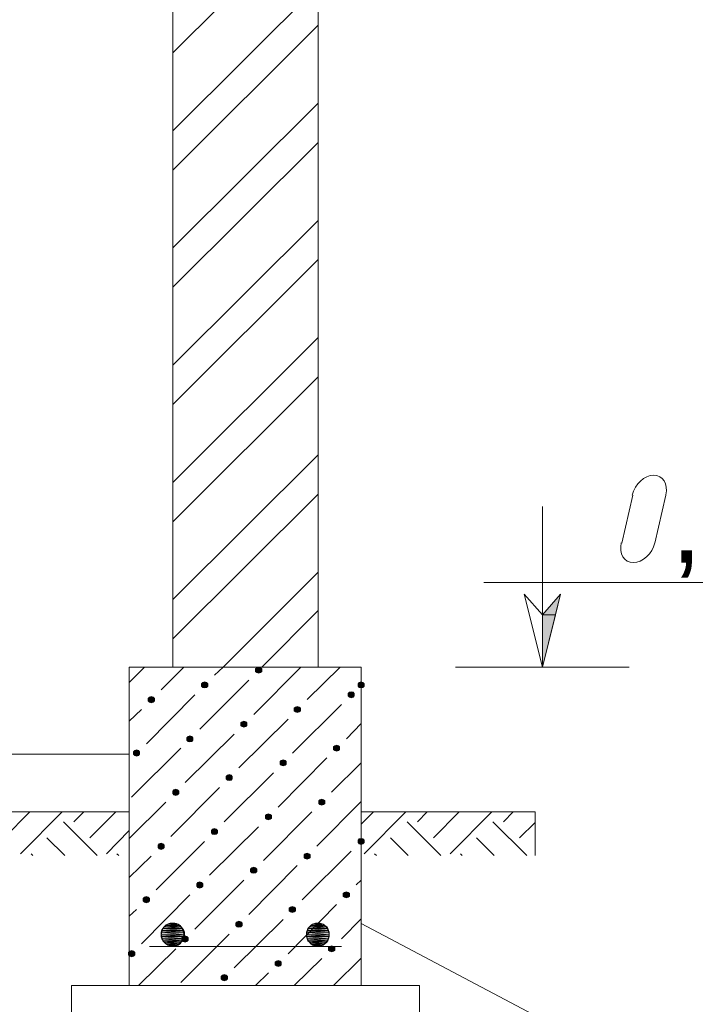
# Model space of a CAD drawing. Header units: millimetres. Extents: x 1527433 to 14789979, y -245576 to 11310.
# Tile 82 of 135: x 1973081 to 1975412, y -43271 to -39875. Entities that reach past the tile are written whole.
import ezdxf

# ---------------------------------------------------------------- set-up
doc = ezdxf.new("R2010")
doc.units = ezdxf.units.MM
doc.styles.get("Standard").update_dxf_attribs({"font": 'isocpeur.ttf', "height": 250})

msp = doc.modelspace()

# ---------------------------------------------------------------- hatches: boundary and pattern name
h = msp.add_hatch(color=7)
h.paths.add_polyline_path([(1974946.567, -41855.845), (1974929.633, -41927.812), (1974885.183, -41927.812)])
h.paths.add_polyline_path([(1974929.633, -41927.812), (1974885.183, -41927.812), (1974885.183, -42107.729)])
h = msp.add_hatch(color=7)
h.dxf.hatch_style = 2
h.paths.add_polyline_path([(1973905.167, -42107.729), (1973898.817, -42109.845), (1973894.583, -42114.079), (1973894.583, -42122.545), (1973898.817, -42126.779), (1973905.167, -42128.895), (1973911.517, -42126.779), (1973915.75, -42122.545), (1973915.75, -42114.079), (1973911.517, -42109.845)])
h = msp.add_hatch(color=7)
h.dxf.hatch_style = 2
h.paths.add_polyline_path([(1973718.9, -42158.529), (1973712.55, -42160.645), (1973708.317, -42164.879), (1973708.317, -42173.345), (1973712.55, -42177.579), (1973718.9, -42179.695), (1973725.25, -42177.579), (1973729.483, -42173.345), (1973729.483, -42164.879), (1973725.25, -42160.645)])
h = msp.add_hatch(color=7)
h.dxf.hatch_style = 2
h.paths.add_polyline_path([(1974258.65, -42158.529), (1974252.3, -42160.645), (1974248.067, -42164.879), (1974248.067, -42173.345), (1974252.3, -42177.579), (1974258.65, -42179.695), (1974265, -42177.579), (1974269.233, -42173.345), (1974269.233, -42164.879), (1974265, -42160.645)])
h = msp.add_hatch(color=7)
h.dxf.hatch_style = 2
h.paths.add_polyline_path([(1973534.75, -42209.329), (1973528.4, -42211.445), (1973524.167, -42215.679), (1973524.167, -42224.145), (1973528.4, -42228.379), (1973534.75, -42230.495), (1973541.1, -42228.379), (1973545.333, -42224.145), (1973545.333, -42215.679), (1973541.1, -42211.445)])
h = msp.add_hatch(color=7)
h.dxf.hatch_style = 2
h.paths.add_polyline_path([(1974224.783, -42192.395), (1974218.433, -42194.512), (1974214.2, -42198.745), (1974214.2, -42207.212), (1974218.433, -42211.445), (1974224.783, -42213.562), (1974231.133, -42211.445), (1974235.367, -42207.212), (1974235.367, -42198.745), (1974231.133, -42194.512)])
h = msp.add_hatch(color=7)
h.dxf.hatch_style = 2
h.paths.add_polyline_path([(1974038.517, -42243.195), (1974032.167, -42245.312), (1974027.933, -42249.545), (1974027.933, -42258.012), (1974032.167, -42262.245), (1974038.517, -42264.362), (1974044.867, -42262.245), (1974049.1, -42258.012), (1974049.1, -42249.545), (1974044.867, -42245.312)])
h = msp.add_hatch(color=7)
h.dxf.hatch_style = 2
h.paths.add_polyline_path([(1973854.367, -42293.995), (1973848.017, -42296.112), (1973843.783, -42300.345), (1973843.783, -42308.812), (1973848.017, -42313.045), (1973854.367, -42315.162), (1973860.717, -42313.045), (1973864.95, -42308.812), (1973864.95, -42300.345), (1973860.717, -42296.112)])
h = msp.add_hatch(color=7)
h.dxf.hatch_style = 2
h.paths.add_polyline_path([(1973668.1, -42344.795), (1973661.75, -42346.912), (1973657.517, -42351.145), (1973657.517, -42359.612), (1973661.75, -42363.845), (1973668.1, -42365.962), (1973674.45, -42363.845), (1973678.683, -42359.612), (1973678.683, -42351.145), (1973674.45, -42346.912)])
h = msp.add_hatch(color=7)
h.dxf.hatch_style = 2
h.paths.add_polyline_path([(1974173.983, -42376.545), (1974167.633, -42378.662), (1974163.4, -42382.895), (1974163.4, -42391.362), (1974167.633, -42395.595), (1974173.983, -42397.712), (1974180.333, -42395.595), (1974184.567, -42391.362), (1974184.567, -42382.895), (1974180.333, -42378.662)])
h = msp.add_hatch(color=7)
h.dxf.hatch_style = 2
h.paths.add_polyline_path([(1973483.95, -42393.479), (1973477.6, -42395.595), (1973473.367, -42399.829), (1973473.367, -42408.295), (1973477.6, -42412.529), (1973483.95, -42414.645), (1973490.3, -42412.529), (1973494.533, -42408.295), (1973494.533, -42399.829), (1973490.3, -42395.595)])
h = msp.add_hatch(color=7)
h.dxf.hatch_style = 2
h.paths.add_polyline_path([(1973989.833, -42427.345), (1973983.483, -42429.462), (1973979.25, -42433.695), (1973979.25, -42442.162), (1973983.483, -42446.395), (1973989.833, -42448.512), (1973996.183, -42446.395), (1974000.417, -42442.162), (1974000.417, -42433.695), (1973996.183, -42429.462)])
h = msp.add_hatch(color=7)
h.dxf.hatch_style = 2
h.paths.add_polyline_path([(1973803.567, -42478.145), (1973797.217, -42480.262), (1973792.983, -42484.495), (1973792.983, -42492.962), (1973797.217, -42497.195), (1973803.567, -42499.312), (1973809.917, -42497.195), (1973814.15, -42492.962), (1973814.15, -42484.495), (1973809.917, -42480.262)])
h = msp.add_hatch(color=7)
h.dxf.hatch_style = 2
h.paths.add_polyline_path([(1973619.417, -42528.945), (1973613.067, -42531.062), (1973608.833, -42535.295), (1973608.833, -42543.762), (1973613.067, -42547.995), (1973619.417, -42550.112), (1973625.767, -42547.995), (1973630, -42543.762), (1973630, -42535.295), (1973625.767, -42531.062)])
h = msp.add_hatch(color=7)
h.dxf.hatch_style = 2
h.paths.add_polyline_path([(1974123.183, -42562.812), (1974116.833, -42564.929), (1974112.6, -42569.162), (1974112.6, -42577.629), (1974116.833, -42581.862), (1974123.183, -42583.979), (1974129.533, -42581.862), (1974133.767, -42577.629), (1974133.767, -42569.162), (1974129.533, -42564.929)])
h = msp.add_hatch(color=7)
h.dxf.hatch_style = 2
h.paths.add_polyline_path([(1973939.033, -42613.612), (1973932.683, -42615.729), (1973928.45, -42619.962), (1973928.45, -42628.429), (1973932.683, -42632.662), (1973939.033, -42634.779), (1973945.383, -42632.662), (1973949.617, -42628.429), (1973949.617, -42619.962), (1973945.383, -42615.729)])
h = msp.add_hatch(color=7)
h.dxf.hatch_style = 2
h.paths.add_polyline_path([(1973752.767, -42664.412), (1973746.417, -42666.529), (1973742.183, -42670.762), (1973742.183, -42679.229), (1973746.417, -42683.462), (1973752.767, -42685.579), (1973759.117, -42683.462), (1973763.35, -42679.229), (1973763.35, -42670.762), (1973759.117, -42666.529)])
h = msp.add_hatch(color=7)
h.dxf.hatch_style = 2
h.paths.add_polyline_path([(1973568.617, -42715.212), (1973562.267, -42717.329), (1973558.033, -42721.562), (1973558.033, -42730.029), (1973562.267, -42734.262), (1973568.617, -42736.379), (1973574.967, -42734.262), (1973579.2, -42730.029), (1973579.2, -42721.562), (1973574.967, -42717.329)])
h = msp.add_hatch(color=7)
h.dxf.hatch_style = 2
h.paths.add_polyline_path([(1974258.65, -42698.279), (1974252.3, -42700.395), (1974248.067, -42704.629), (1974248.067, -42713.095), (1974252.3, -42717.329), (1974258.65, -42719.445), (1974265, -42717.329), (1974269.233, -42713.095), (1974269.233, -42704.629), (1974265, -42700.395)])
h = msp.add_hatch(color=7)
h.dxf.hatch_style = 2
h.paths.add_polyline_path([(1974072.383, -42749.079), (1974066.033, -42751.195), (1974061.8, -42755.429), (1974061.8, -42763.895), (1974066.033, -42768.129), (1974072.383, -42770.245), (1974078.733, -42768.129), (1974082.967, -42763.895), (1974082.967, -42755.429), (1974078.733, -42751.195)])
h = msp.add_hatch(color=7)
h.dxf.hatch_style = 2
h.paths.add_polyline_path([(1973888.233, -42797.762), (1973881.883, -42799.879), (1973877.65, -42804.112), (1973877.65, -42812.579), (1973881.883, -42816.812), (1973888.233, -42818.929), (1973894.583, -42816.812), (1973898.817, -42812.579), (1973898.817, -42804.112), (1973894.583, -42799.879)])
h = msp.add_hatch(color=7)
h.dxf.hatch_style = 2
h.paths.add_polyline_path([(1973701.967, -42848.562), (1973695.617, -42850.679), (1973691.383, -42854.912), (1973691.383, -42863.379), (1973695.617, -42867.612), (1973701.967, -42869.729), (1973708.317, -42867.612), (1973712.55, -42863.379), (1973712.55, -42854.912), (1973708.317, -42850.679)])
h = msp.add_hatch(color=7)
h.dxf.hatch_style = 2
h.paths.add_polyline_path([(1974207.85, -42882.429), (1974201.5, -42884.545), (1974197.267, -42888.779), (1974197.267, -42897.245), (1974201.5, -42901.479), (1974207.85, -42903.595), (1974214.2, -42901.479), (1974218.433, -42897.245), (1974218.433, -42888.779), (1974214.2, -42884.545)])
h = msp.add_hatch(color=7)
h.dxf.hatch_style = 2
h.paths.add_polyline_path([(1973517.817, -42899.362), (1973511.467, -42901.479), (1973507.233, -42905.712), (1973507.233, -42914.179), (1973511.467, -42918.412), (1973517.817, -42920.529), (1973524.167, -42918.412), (1973528.4, -42914.179), (1973528.4, -42905.712), (1973524.167, -42901.479)])
h = msp.add_hatch(color=7)
h.dxf.hatch_style = 2
h.paths.add_polyline_path([(1974021.583, -42933.229), (1974015.233, -42935.345), (1974011, -42939.579), (1974011, -42948.045), (1974015.233, -42952.279), (1974021.583, -42954.395), (1974027.933, -42952.279), (1974032.167, -42948.045), (1974032.167, -42939.579), (1974027.933, -42935.345)])
h = msp.add_hatch(color=7)
h.paths.add_polyline_path([(1973621.533, -42992.495), (1973598.25, -42992.495), (1973627.883, -42994.612)])
h.paths.add_polyline_path([(1973598.25, -42992.495), (1973627.883, -42994.612), (1973591.9, -42994.612)])
h = msp.add_hatch(color=7)
h.paths.add_polyline_path([(1973613.067, -42990.379), (1973606.717, -42990.379), (1973621.533, -42992.495)])
h.paths.add_polyline_path([(1973606.717, -42990.379), (1973621.533, -42992.495), (1973598.25, -42992.495)])
h = msp.add_hatch(color=7)
h.dxf.hatch_style = 2
h.paths.add_polyline_path([(1973837.433, -42984.029), (1973831.083, -42986.145), (1973826.85, -42990.379), (1973826.85, -42998.845), (1973831.083, -43003.079), (1973837.433, -43005.195), (1973843.783, -43003.079), (1973848.017, -42998.845), (1973848.017, -42990.379), (1973843.783, -42986.145)])
h = msp.add_hatch(color=7)
h.paths.add_polyline_path([(1974121.067, -42992.495), (1974097.783, -42992.495), (1974127.417, -42994.612)])
h.paths.add_polyline_path([(1974097.783, -42992.495), (1974127.417, -42994.612), (1974091.433, -42994.612)])
h = msp.add_hatch(color=7)
h.paths.add_polyline_path([(1974112.6, -42990.379), (1974106.25, -42990.379), (1974121.067, -42992.495)])
h.paths.add_polyline_path([(1974106.25, -42990.379), (1974121.067, -42992.495), (1974097.783, -42992.495)])
h = msp.add_hatch(color=7)
h.paths.add_polyline_path([(1973649.05, -43022.129), (1973570.733, -43022.129), (1973649.05, -43030.595)])
h.paths.add_polyline_path([(1973570.733, -43022.129), (1973649.05, -43030.595), (1973568.617, -43030.595)])
h = msp.add_hatch(color=7)
h.paths.add_polyline_path([(1973646.933, -43015.779), (1973572.85, -43015.779), (1973649.05, -43022.129)])
h.paths.add_polyline_path([(1973572.85, -43015.779), (1973649.05, -43022.129), (1973570.733, -43022.129)])
h = msp.add_hatch(color=7)
h.paths.add_polyline_path([(1973642.7, -43009.429), (1973574.967, -43009.429), (1973646.933, -43015.779)])
h.paths.add_polyline_path([(1973574.967, -43009.429), (1973646.933, -43015.779), (1973572.85, -43015.779)])
h = msp.add_hatch(color=7)
h.paths.add_polyline_path([(1973638.467, -43003.079), (1973579.2, -43003.079), (1973642.7, -43009.429)])
h.paths.add_polyline_path([(1973579.2, -43003.079), (1973642.7, -43009.429), (1973574.967, -43009.429)])
h = msp.add_hatch(color=7)
h.paths.add_polyline_path([(1973634.233, -42998.845), (1973585.55, -42998.845), (1973638.467, -43003.079)])
h.paths.add_polyline_path([(1973585.55, -42998.845), (1973638.467, -43003.079), (1973579.2, -43003.079)])
h = msp.add_hatch(color=7)
h.paths.add_polyline_path([(1973627.883, -42994.612), (1973591.9, -42994.612), (1973634.233, -42998.845)])
h.paths.add_polyline_path([(1973591.9, -42994.612), (1973634.233, -42998.845), (1973585.55, -42998.845)])
h = msp.add_hatch(color=7)
h.paths.add_polyline_path([(1974146.467, -43015.779), (1974072.383, -43015.779), (1974148.583, -43022.129)])
h.paths.add_polyline_path([(1974072.383, -43015.779), (1974148.583, -43022.129), (1974070.267, -43022.129)])
h = msp.add_hatch(color=7)
h.paths.add_polyline_path([(1974148.583, -43022.129), (1974070.267, -43022.129), (1974148.583, -43030.595)])
h.paths.add_polyline_path([(1974070.267, -43022.129), (1974148.583, -43030.595), (1974070.267, -43030.595)])
h = msp.add_hatch(color=7)
h.paths.add_polyline_path([(1974144.35, -43009.429), (1974074.5, -43009.429), (1974146.467, -43015.779)])
h.paths.add_polyline_path([(1974074.5, -43009.429), (1974146.467, -43015.779), (1974072.383, -43015.779)])
h = msp.add_hatch(color=7)
h.paths.add_polyline_path([(1974140.117, -43003.079), (1974080.85, -43003.079), (1974144.35, -43009.429)])
h.paths.add_polyline_path([(1974080.85, -43003.079), (1974144.35, -43009.429), (1974074.5, -43009.429)])
h = msp.add_hatch(color=7)
h.paths.add_polyline_path([(1974133.767, -42998.845), (1974085.083, -42998.845), (1974140.117, -43003.079)])
h.paths.add_polyline_path([(1974085.083, -42998.845), (1974140.117, -43003.079), (1974080.85, -43003.079)])
h = msp.add_hatch(color=7)
h.paths.add_polyline_path([(1974127.417, -42994.612), (1974091.433, -42994.612), (1974133.767, -42998.845)])
h.paths.add_polyline_path([(1974091.433, -42994.612), (1974133.767, -42998.845), (1974085.083, -42998.845)])
h = msp.add_hatch(color=7)
h.paths.add_polyline_path([(1973649.05, -43030.595), (1973568.617, -43030.595), (1973649.05, -43036.945)])
h.paths.add_polyline_path([(1973568.617, -43030.595), (1973649.05, -43036.945), (1973570.733, -43036.945)])
h = msp.add_hatch(color=7)
h.paths.add_polyline_path([(1973649.05, -43036.945), (1973570.733, -43036.945), (1973646.933, -43045.412)])
h.paths.add_polyline_path([(1973570.733, -43036.945), (1973646.933, -43045.412), (1973572.85, -43045.412)])
h = msp.add_hatch(color=7)
h.paths.add_polyline_path([(1973646.933, -43045.412), (1973572.85, -43045.412), (1973642.7, -43051.762)])
h.paths.add_polyline_path([(1973572.85, -43045.412), (1973642.7, -43051.762), (1973574.967, -43051.762)])
h = msp.add_hatch(color=7)
h.paths.add_polyline_path([(1973642.7, -43051.762), (1973574.967, -43051.762), (1973638.467, -43055.995)])
h.paths.add_polyline_path([(1973574.967, -43051.762), (1973638.467, -43055.995), (1973579.2, -43055.995)])
h = msp.add_hatch(color=7)
h.paths.add_polyline_path([(1973638.467, -43055.995), (1973579.2, -43055.995), (1973634.233, -43062.345)])
h.paths.add_polyline_path([(1973579.2, -43055.995), (1973634.233, -43062.345), (1973585.55, -43062.345)])
h = msp.add_hatch(color=7)
h.dxf.hatch_style = 2
h.paths.add_polyline_path([(1973651.167, -43034.829), (1973644.817, -43036.945), (1973640.583, -43041.179), (1973640.583, -43049.645), (1973644.817, -43053.879), (1973651.167, -43055.995), (1973657.517, -43053.879), (1973661.75, -43049.645), (1973661.75, -43041.179), (1973657.517, -43036.945)])
h = msp.add_hatch(color=7)
h.paths.add_polyline_path([(1974148.583, -43030.595), (1974070.267, -43030.595), (1974148.583, -43036.945)])
h.paths.add_polyline_path([(1974070.267, -43030.595), (1974148.583, -43036.945), (1974070.267, -43036.945)])
h = msp.add_hatch(color=7)
h.paths.add_polyline_path([(1974148.583, -43036.945), (1974070.267, -43036.945), (1974146.467, -43045.412)])
h.paths.add_polyline_path([(1974070.267, -43036.945), (1974146.467, -43045.412), (1974072.383, -43045.412)])
h = msp.add_hatch(color=7)
h.paths.add_polyline_path([(1974146.467, -43045.412), (1974072.383, -43045.412), (1974144.35, -43051.762)])
h.paths.add_polyline_path([(1974072.383, -43045.412), (1974144.35, -43051.762), (1974074.5, -43051.762)])
h = msp.add_hatch(color=7)
h.paths.add_polyline_path([(1974144.35, -43051.762), (1974074.5, -43051.762), (1974140.117, -43055.995)])
h.paths.add_polyline_path([(1974074.5, -43051.762), (1974140.117, -43055.995), (1974080.85, -43055.995)])
h = msp.add_hatch(color=7)
h.paths.add_polyline_path([(1974140.117, -43055.995), (1974080.85, -43055.995), (1974133.767, -43062.345)])
h.paths.add_polyline_path([(1974080.85, -43055.995), (1974133.767, -43062.345), (1974085.083, -43062.345)])
h = msp.add_hatch(color=7)
h.dxf.hatch_style = 2
h.paths.add_polyline_path([(1973467.017, -43085.629), (1973460.667, -43087.745), (1973456.433, -43091.979), (1973456.433, -43100.445), (1973460.667, -43104.679), (1973467.017, -43106.795), (1973473.367, -43104.679), (1973477.6, -43100.445), (1973477.6, -43091.979), (1973473.367, -43087.745)])
h = msp.add_hatch(color=7)
h.paths.add_polyline_path([(1973634.233, -43062.345), (1973585.55, -43062.345), (1973627.883, -43066.579)])
h.paths.add_polyline_path([(1973585.55, -43062.345), (1973627.883, -43066.579), (1973591.9, -43066.579)])
h = msp.add_hatch(color=7)
h.paths.add_polyline_path([(1973627.883, -43066.579), (1973591.9, -43066.579), (1973621.533, -43068.695)])
h.paths.add_polyline_path([(1973591.9, -43066.579), (1973621.533, -43068.695), (1973598.25, -43068.695)])
h = msp.add_hatch(color=7)
h.paths.add_polyline_path([(1973621.533, -43068.695), (1973598.25, -43068.695), (1973613.067, -43070.812)])
h.paths.add_polyline_path([(1973598.25, -43068.695), (1973613.067, -43070.812), (1973606.717, -43070.812)])
h = msp.add_hatch(color=7)
h.paths.add_polyline_path([(1974133.767, -43062.345), (1974085.083, -43062.345), (1974127.417, -43066.579)])
h.paths.add_polyline_path([(1974085.083, -43062.345), (1974127.417, -43066.579), (1974091.433, -43066.579)])
h = msp.add_hatch(color=7)
h.paths.add_polyline_path([(1974127.417, -43066.579), (1974091.433, -43066.579), (1974121.067, -43068.695)])
h.paths.add_polyline_path([(1974091.433, -43066.579), (1974121.067, -43068.695), (1974097.783, -43068.695)])
h = msp.add_hatch(color=7)
h.paths.add_polyline_path([(1974121.067, -43068.695), (1974097.783, -43068.695), (1974112.6, -43070.812)])
h.paths.add_polyline_path([(1974097.783, -43068.695), (1974112.6, -43070.812), (1974106.25, -43070.812)])
h = msp.add_hatch(color=7)
h.dxf.hatch_style = 2
h.paths.add_polyline_path([(1974157.05, -43068.695), (1974150.7, -43070.812), (1974146.467, -43075.045), (1974146.467, -43083.512), (1974150.7, -43087.745), (1974157.05, -43089.862), (1974163.4, -43087.745), (1974167.633, -43083.512), (1974167.633, -43075.045), (1974163.4, -43070.812)])
h = msp.add_hatch(color=7)
h.dxf.hatch_style = 2
h.paths.add_polyline_path([(1973972.9, -43119.495), (1973966.55, -43121.612), (1973962.317, -43125.845), (1973962.317, -43134.312), (1973966.55, -43138.545), (1973972.9, -43140.662), (1973979.25, -43138.545), (1973983.483, -43134.312), (1973983.483, -43125.845), (1973979.25, -43121.612)])
h = msp.add_hatch(color=7)
h.dxf.hatch_style = 2
h.paths.add_polyline_path([(1973786.633, -43168.179), (1973780.283, -43170.295), (1973776.05, -43174.529), (1973776.05, -43182.995), (1973780.283, -43187.229), (1973786.633, -43189.345), (1973792.983, -43187.229), (1973797.217, -43182.995), (1973797.217, -43174.529), (1973792.983, -43170.295)])

# ---------------------------------------------------------------- linework, layer by layer
at = {"color": 7, "lineweight": 0}
for points in [[(1973608.833, -42107.729), (1973608.833, -38706.245), (1974110.483, -38706.245)], [(1974110.483, -42107.729), (1974110.483, -38706.245)], [(1973608.833, -39988.945), (1974110.483, -39489.412)], [(1973608.833, -40257.762), (1974110.483, -39758.229)], [(1973608.833, -40393.229), (1974110.483, -39893.695)], [(1973608.833, -40662.045), (1974110.483, -40162.512)], [(1973608.833, -40797.512), (1974110.483, -40297.979)], [(1973608.833, -41066.329), (1974110.483, -40566.795)], [(1973608.833, -41201.795), (1974110.483, -40702.262)], [(1973608.833, -41470.612), (1974110.483, -40971.079)], [(1973608.833, -41606.079), (1974110.483, -41106.545)], [(1973608.833, -41874.895), (1974110.483, -41375.362)], [(1975310.247, -41513.88), (1975312.267, -41500.138), (1975311.874, -41487.343), (1975309.235, -41475.77), (1975304.52, -41465.691), (1975297.898, -41457.382), (1975289.538, -41451.115), (1975279.608, -41447.164), (1975268.276, -41445.804), (1975256.301, -41447.214), (1975244.524, -41451.211), (1975233.24, -41457.52), (1975222.747, -41465.866), (1975213.341, -41475.975), (1975205.317, -41487.571), (1975198.972, -41500.38), (1975194.603, -41514.127)], [(1973608.833, -42010.362), (1974110.483, -41510.829)], [(1975196.333, -41515.062), (1975158.233, -41680.162)], [(1975272.533, -41680.162), (1975310.633, -41515.062)], [(1974885.183, -41553.162), (1974885.183, -42107.729)], [(1975156.503, -41679.227), (1975154.483, -41692.97), (1975154.877, -41705.764), (1975157.515, -41717.338), (1975162.23, -41727.416), (1975168.852, -41735.725), (1975177.212, -41741.992), (1975187.142, -41745.943), (1975198.474, -41747.304), (1975210.449, -41745.893), (1975222.226, -41741.896), (1975233.51, -41735.587), (1975244.003, -41727.241), (1975253.41, -41717.132), (1975261.433, -41705.536), (1975267.778, -41692.727), (1975272.147, -41678.98)], [(1973782.4, -42107.729), (1974110.483, -41779.645)], [(1976108.617, -41815.629), (1974681.983, -41815.629)], [(1973915.75, -42107.729), (1974110.483, -41912.995)], [(1973458.55, -42160.645), (1973511.467, -42107.729)], [(1973458.55, -42107.729), (1973458.55, -43206.279)], [(1973458.55, -42107.729), (1974258.65, -42107.729)], [(1973568.617, -42186.045), (1973646.933, -42107.729)], [(1973752.767, -42135.245), (1973782.4, -42107.729)], [(1973888.233, -42270.712), (1974051.217, -42107.729)], [(1974072.383, -42219.912), (1974186.683, -42107.729)], [(1974258.65, -42107.729), (1974258.65, -43206.279)], [(1975183.633, -42107.729), (1974584.617, -42107.729)], [(1973701.967, -42321.512), (1973871.3, -42152.179)], [(1973517.817, -42372.312), (1973685.033, -42202.979)], [(1974021.583, -42404.062), (1974190.917, -42236.845)], [(1973458.55, -42293.995), (1973500.883, -42253.779)], [(1973837.433, -42454.862), (1974006.767, -42287.645)], [(1974207.85, -42355.379), (1974258.65, -42302.462)], [(1973651.167, -42505.662), (1973820.5, -42338.445)], [(1969559.65, -42408.295), (1973458.55, -42408.295)], [(1973467.017, -42556.462), (1973636.35, -42387.129)], [(1973972.9, -42590.329), (1974140.117, -42420.995)], [(1974157.05, -42539.529), (1974258.65, -42437.929)], [(1973786.633, -42641.129), (1973955.967, -42471.795)], [(1973602.483, -42691.929), (1973769.7, -42522.595)], [(1973458.55, -42698.279), (1973585.55, -42573.395)], [(1974106.25, -42725.795), (1974258.65, -42571.279)], [(1969604.1, -42607.262), (1973458.55, -42607.262)], [(1973026.75, -42696.162), (1973115.65, -42607.262)], [(1973083.9, -42751.195), (1973227.833, -42607.262)], [(1973268.05, -42641.129), (1973301.917, -42607.262)], [(1973323.083, -42696.162), (1973411.983, -42607.262)], [(1973922.1, -42774.479), (1974089.317, -42607.262)], [(1974258.65, -42649.595), (1974300.983, -42607.262)], [(1974859.783, -42607.262), (1974258.65, -42607.262)], [(1974269.233, -42751.195), (1974413.167, -42607.262)], [(1974453.383, -42641.129), (1974487.25, -42607.262)], [(1974508.417, -42696.162), (1974597.317, -42607.262)], [(1974565.567, -42751.195), (1974709.5, -42607.262)], [(1974749.717, -42641.129), (1974783.583, -42607.262)], [(1974859.783, -42757.545), (1974859.783, -42607.262)], [(1973348.483, -42757.545), (1973232.067, -42641.129)], [(1974533.817, -42757.545), (1974417.4, -42641.129)], [(1974830.15, -42757.545), (1974713.733, -42641.129)], [(1974804.75, -42696.162), (1974859.783, -42643.245)], [(1973380.233, -42751.195), (1973458.55, -42670.762)], [(1973735.833, -42825.279), (1973905.167, -42658.062)], [(1973236.3, -42757.545), (1973174.917, -42696.162)], [(1973551.683, -42876.079), (1973718.9, -42708.862)], [(1974421.633, -42757.545), (1974360.25, -42696.162)], [(1974717.967, -42757.545), (1974656.583, -42696.162)], [(1973126.233, -42757.545), (1973119.883, -42751.195)], [(1973422.567, -42757.545), (1973416.217, -42751.195)], [(1974055.45, -42909.945), (1974224.783, -42742.729)], [(1974311.567, -42757.545), (1974305.217, -42751.195)], [(1974607.9, -42757.545), (1974601.55, -42751.195)], [(1973458.55, -42833.745), (1973534.75, -42759.662)], [(1973871.3, -42960.745), (1974038.517, -42791.412)], [(1973685.033, -43011.545), (1973854.367, -42842.212)], [(1974241.717, -42859.145), (1974258.65, -42842.212)], [(1973500.883, -43062.345), (1973668.1, -42893.012)], [(1973458.55, -42967.095), (1973483.95, -42943.812)], [(1974006.767, -43096.212), (1974173.983, -42926.879)], [(1973820.5, -43144.895), (1973989.833, -42977.679)], [(1974190.917, -43045.412), (1974258.65, -42975.562)], [(1974258.65, -42992.495), (1975308.517, -43547.062), (1979359.817, -43547.062)], [(1973636.35, -43195.695), (1973803.567, -43028.479)], [(1973490.3, -43206.279), (1973619.417, -43079.279)], [(1973528.4, -43070.812), (1974190.917, -43070.812)], [(1974027.933, -43206.279), (1974123.183, -43113.145)], [(1974163.4, -43206.279), (1974258.65, -43111.029)], [(1973894.583, -43206.279), (1973939.033, -43161.829)]]:
    msp.add_lwpolyline(points, dxfattribs=at)
for points in [[(1974885.183, -41927.812), (1974821.683, -41855.845), (1974885.183, -42107.729), (1974946.567, -41855.845)], [(1974946.567, -41855.845), (1974929.633, -41927.812), (1974885.183, -41927.812)], [(1974929.633, -41927.812), (1974885.183, -41927.812), (1974885.183, -42107.729)], [(1973905.167, -42107.729), (1973898.817, -42109.845), (1973894.583, -42114.079), (1973894.583, -42122.545), (1973898.817, -42126.779), (1973905.167, -42128.895), (1973911.517, -42126.779), (1973915.75, -42122.545), (1973915.75, -42114.079), (1973911.517, -42109.845)], [(1973718.9, -42158.529), (1973712.55, -42160.645), (1973708.317, -42164.879), (1973708.317, -42173.345), (1973712.55, -42177.579), (1973718.9, -42179.695), (1973725.25, -42177.579), (1973729.483, -42173.345), (1973729.483, -42164.879), (1973725.25, -42160.645)], [(1974258.65, -42158.529), (1974252.3, -42160.645), (1974248.067, -42164.879), (1974248.067, -42173.345), (1974252.3, -42177.579), (1974258.65, -42179.695), (1974265, -42177.579), (1974269.233, -42173.345), (1974269.233, -42164.879), (1974265, -42160.645)], [(1973534.75, -42209.329), (1973528.4, -42211.445), (1973524.167, -42215.679), (1973524.167, -42224.145), (1973528.4, -42228.379), (1973534.75, -42230.495), (1973541.1, -42228.379), (1973545.333, -42224.145), (1973545.333, -42215.679), (1973541.1, -42211.445)], [(1974224.783, -42192.395), (1974218.433, -42194.512), (1974214.2, -42198.745), (1974214.2, -42207.212), (1974218.433, -42211.445), (1974224.783, -42213.562), (1974231.133, -42211.445), (1974235.367, -42207.212), (1974235.367, -42198.745), (1974231.133, -42194.512)], [(1974038.517, -42243.195), (1974032.167, -42245.312), (1974027.933, -42249.545), (1974027.933, -42258.012), (1974032.167, -42262.245), (1974038.517, -42264.362), (1974044.867, -42262.245), (1974049.1, -42258.012), (1974049.1, -42249.545), (1974044.867, -42245.312)], [(1973854.367, -42293.995), (1973848.017, -42296.112), (1973843.783, -42300.345), (1973843.783, -42308.812), (1973848.017, -42313.045), (1973854.367, -42315.162), (1973860.717, -42313.045), (1973864.95, -42308.812), (1973864.95, -42300.345), (1973860.717, -42296.112)], [(1973668.1, -42344.795), (1973661.75, -42346.912), (1973657.517, -42351.145), (1973657.517, -42359.612), (1973661.75, -42363.845), (1973668.1, -42365.962), (1973674.45, -42363.845), (1973678.683, -42359.612), (1973678.683, -42351.145), (1973674.45, -42346.912)], [(1974173.983, -42376.545), (1974167.633, -42378.662), (1974163.4, -42382.895), (1974163.4, -42391.362), (1974167.633, -42395.595), (1974173.983, -42397.712), (1974180.333, -42395.595), (1974184.567, -42391.362), (1974184.567, -42382.895), (1974180.333, -42378.662)], [(1973483.95, -42393.479), (1973477.6, -42395.595), (1973473.367, -42399.829), (1973473.367, -42408.295), (1973477.6, -42412.529), (1973483.95, -42414.645), (1973490.3, -42412.529), (1973494.533, -42408.295), (1973494.533, -42399.829), (1973490.3, -42395.595)], [(1973989.833, -42427.345), (1973983.483, -42429.462), (1973979.25, -42433.695), (1973979.25, -42442.162), (1973983.483, -42446.395), (1973989.833, -42448.512), (1973996.183, -42446.395), (1974000.417, -42442.162), (1974000.417, -42433.695), (1973996.183, -42429.462)], [(1973803.567, -42478.145), (1973797.217, -42480.262), (1973792.983, -42484.495), (1973792.983, -42492.962), (1973797.217, -42497.195), (1973803.567, -42499.312), (1973809.917, -42497.195), (1973814.15, -42492.962), (1973814.15, -42484.495), (1973809.917, -42480.262)], [(1973619.417, -42528.945), (1973613.067, -42531.062), (1973608.833, -42535.295), (1973608.833, -42543.762), (1973613.067, -42547.995), (1973619.417, -42550.112), (1973625.767, -42547.995), (1973630, -42543.762), (1973630, -42535.295), (1973625.767, -42531.062)], [(1974123.183, -42562.812), (1974116.833, -42564.929), (1974112.6, -42569.162), (1974112.6, -42577.629), (1974116.833, -42581.862), (1974123.183, -42583.979), (1974129.533, -42581.862), (1974133.767, -42577.629), (1974133.767, -42569.162), (1974129.533, -42564.929)], [(1973939.033, -42613.612), (1973932.683, -42615.729), (1973928.45, -42619.962), (1973928.45, -42628.429), (1973932.683, -42632.662), (1973939.033, -42634.779), (1973945.383, -42632.662), (1973949.617, -42628.429), (1973949.617, -42619.962), (1973945.383, -42615.729)], [(1973752.767, -42664.412), (1973746.417, -42666.529), (1973742.183, -42670.762), (1973742.183, -42679.229), (1973746.417, -42683.462), (1973752.767, -42685.579), (1973759.117, -42683.462), (1973763.35, -42679.229), (1973763.35, -42670.762), (1973759.117, -42666.529)], [(1973568.617, -42715.212), (1973562.267, -42717.329), (1973558.033, -42721.562), (1973558.033, -42730.029), (1973562.267, -42734.262), (1973568.617, -42736.379), (1973574.967, -42734.262), (1973579.2, -42730.029), (1973579.2, -42721.562), (1973574.967, -42717.329)], [(1974258.65, -42698.279), (1974252.3, -42700.395), (1974248.067, -42704.629), (1974248.067, -42713.095), (1974252.3, -42717.329), (1974258.65, -42719.445), (1974265, -42717.329), (1974269.233, -42713.095), (1974269.233, -42704.629), (1974265, -42700.395)], [(1974072.383, -42749.079), (1974066.033, -42751.195), (1974061.8, -42755.429), (1974061.8, -42763.895), (1974066.033, -42768.129), (1974072.383, -42770.245), (1974078.733, -42768.129), (1974082.967, -42763.895), (1974082.967, -42755.429), (1974078.733, -42751.195)], [(1973888.233, -42797.762), (1973881.883, -42799.879), (1973877.65, -42804.112), (1973877.65, -42812.579), (1973881.883, -42816.812), (1973888.233, -42818.929), (1973894.583, -42816.812), (1973898.817, -42812.579), (1973898.817, -42804.112), (1973894.583, -42799.879)], [(1973701.967, -42848.562), (1973695.617, -42850.679), (1973691.383, -42854.912), (1973691.383, -42863.379), (1973695.617, -42867.612), (1973701.967, -42869.729), (1973708.317, -42867.612), (1973712.55, -42863.379), (1973712.55, -42854.912), (1973708.317, -42850.679)], [(1974207.85, -42882.429), (1974201.5, -42884.545), (1974197.267, -42888.779), (1974197.267, -42897.245), (1974201.5, -42901.479), (1974207.85, -42903.595), (1974214.2, -42901.479), (1974218.433, -42897.245), (1974218.433, -42888.779), (1974214.2, -42884.545)], [(1973517.817, -42899.362), (1973511.467, -42901.479), (1973507.233, -42905.712), (1973507.233, -42914.179), (1973511.467, -42918.412), (1973517.817, -42920.529), (1973524.167, -42918.412), (1973528.4, -42914.179), (1973528.4, -42905.712), (1973524.167, -42901.479)], [(1974021.583, -42933.229), (1974015.233, -42935.345), (1974011, -42939.579), (1974011, -42948.045), (1974015.233, -42952.279), (1974021.583, -42954.395), (1974027.933, -42952.279), (1974032.167, -42948.045), (1974032.167, -42939.579), (1974027.933, -42935.345)], [(1973598.25, -42992.495), (1973627.883, -42994.612), (1973591.9, -42994.612)], [(1973606.717, -42990.379), (1973621.533, -42992.495), (1973598.25, -42992.495)], [(1973621.533, -42992.495), (1973598.25, -42992.495), (1973627.883, -42994.612)], [(1973613.067, -42990.379), (1973606.717, -42990.379), (1973621.533, -42992.495)], [(1973837.433, -42984.029), (1973831.083, -42986.145), (1973826.85, -42990.379), (1973826.85, -42998.845), (1973831.083, -43003.079), (1973837.433, -43005.195), (1973843.783, -43003.079), (1973848.017, -42998.845), (1973848.017, -42990.379), (1973843.783, -42986.145)], [(1974097.783, -42992.495), (1974127.417, -42994.612), (1974091.433, -42994.612)], [(1974106.25, -42990.379), (1974121.067, -42992.495), (1974097.783, -42992.495)], [(1974121.067, -42992.495), (1974097.783, -42992.495), (1974127.417, -42994.612)], [(1974112.6, -42990.379), (1974106.25, -42990.379), (1974121.067, -42992.495)], [(1973570.733, -43022.129), (1973649.05, -43030.595), (1973568.617, -43030.595)], [(1973572.85, -43015.779), (1973649.05, -43022.129), (1973570.733, -43022.129)], [(1973649.05, -43022.129), (1973570.733, -43022.129), (1973649.05, -43030.595)], [(1973574.967, -43009.429), (1973646.933, -43015.779), (1973572.85, -43015.779)], [(1973646.933, -43015.779), (1973572.85, -43015.779), (1973649.05, -43022.129)], [(1973579.2, -43003.079), (1973642.7, -43009.429), (1973574.967, -43009.429)], [(1973642.7, -43009.429), (1973574.967, -43009.429), (1973646.933, -43015.779)], [(1973585.55, -42998.845), (1973638.467, -43003.079), (1973579.2, -43003.079)], [(1973638.467, -43003.079), (1973579.2, -43003.079), (1973642.7, -43009.429)], [(1973591.9, -42994.612), (1973634.233, -42998.845), (1973585.55, -42998.845)], [(1973634.233, -42998.845), (1973585.55, -42998.845), (1973638.467, -43003.079)], [(1973627.883, -42994.612), (1973591.9, -42994.612), (1973634.233, -42998.845)], [(1974072.383, -43015.779), (1974148.583, -43022.129), (1974070.267, -43022.129)], [(1974148.583, -43022.129), (1974070.267, -43022.129), (1974148.583, -43030.595)], [(1974070.267, -43022.129), (1974148.583, -43030.595), (1974070.267, -43030.595)], [(1974074.5, -43009.429), (1974146.467, -43015.779), (1974072.383, -43015.779)], [(1974146.467, -43015.779), (1974072.383, -43015.779), (1974148.583, -43022.129)], [(1974080.85, -43003.079), (1974144.35, -43009.429), (1974074.5, -43009.429)], [(1974144.35, -43009.429), (1974074.5, -43009.429), (1974146.467, -43015.779)], [(1974085.083, -42998.845), (1974140.117, -43003.079), (1974080.85, -43003.079)], [(1974140.117, -43003.079), (1974080.85, -43003.079), (1974144.35, -43009.429)], [(1974091.433, -42994.612), (1974133.767, -42998.845), (1974085.083, -42998.845)], [(1974133.767, -42998.845), (1974085.083, -42998.845), (1974140.117, -43003.079)], [(1974127.417, -42994.612), (1974091.433, -42994.612), (1974133.767, -42998.845)], [(1973649.05, -43030.595), (1973568.617, -43030.595), (1973649.05, -43036.945)], [(1973568.617, -43030.595), (1973649.05, -43036.945), (1973570.733, -43036.945)], [(1973649.05, -43036.945), (1973570.733, -43036.945), (1973646.933, -43045.412)], [(1973570.733, -43036.945), (1973646.933, -43045.412), (1973572.85, -43045.412)], [(1973646.933, -43045.412), (1973572.85, -43045.412), (1973642.7, -43051.762)], [(1973572.85, -43045.412), (1973642.7, -43051.762), (1973574.967, -43051.762)], [(1973642.7, -43051.762), (1973574.967, -43051.762), (1973638.467, -43055.995)], [(1973574.967, -43051.762), (1973638.467, -43055.995), (1973579.2, -43055.995)], [(1973638.467, -43055.995), (1973579.2, -43055.995), (1973634.233, -43062.345)], [(1973579.2, -43055.995), (1973634.233, -43062.345), (1973585.55, -43062.345)], [(1973651.167, -43034.829), (1973644.817, -43036.945), (1973640.583, -43041.179), (1973640.583, -43049.645), (1973644.817, -43053.879), (1973651.167, -43055.995), (1973657.517, -43053.879), (1973661.75, -43049.645), (1973661.75, -43041.179), (1973657.517, -43036.945)], [(1974148.583, -43030.595), (1974070.267, -43030.595), (1974148.583, -43036.945)], [(1974070.267, -43030.595), (1974148.583, -43036.945), (1974070.267, -43036.945)], [(1974148.583, -43036.945), (1974070.267, -43036.945), (1974146.467, -43045.412)], [(1974070.267, -43036.945), (1974146.467, -43045.412), (1974072.383, -43045.412)], [(1974146.467, -43045.412), (1974072.383, -43045.412), (1974144.35, -43051.762)], [(1974072.383, -43045.412), (1974144.35, -43051.762), (1974074.5, -43051.762)], [(1974144.35, -43051.762), (1974074.5, -43051.762), (1974140.117, -43055.995)], [(1974074.5, -43051.762), (1974140.117, -43055.995), (1974080.85, -43055.995)], [(1974140.117, -43055.995), (1974080.85, -43055.995), (1974133.767, -43062.345)], [(1974080.85, -43055.995), (1974133.767, -43062.345), (1974085.083, -43062.345)], [(1973467.017, -43085.629), (1973460.667, -43087.745), (1973456.433, -43091.979), (1973456.433, -43100.445), (1973460.667, -43104.679), (1973467.017, -43106.795), (1973473.367, -43104.679), (1973477.6, -43100.445), (1973477.6, -43091.979), (1973473.367, -43087.745)], [(1973634.233, -43062.345), (1973585.55, -43062.345), (1973627.883, -43066.579)], [(1973585.55, -43062.345), (1973627.883, -43066.579), (1973591.9, -43066.579)], [(1973627.883, -43066.579), (1973591.9, -43066.579), (1973621.533, -43068.695)], [(1973591.9, -43066.579), (1973621.533, -43068.695), (1973598.25, -43068.695)], [(1973621.533, -43068.695), (1973598.25, -43068.695), (1973613.067, -43070.812)], [(1973598.25, -43068.695), (1973613.067, -43070.812), (1973606.717, -43070.812)], [(1974133.767, -43062.345), (1974085.083, -43062.345), (1974127.417, -43066.579)], [(1974085.083, -43062.345), (1974127.417, -43066.579), (1974091.433, -43066.579)], [(1974127.417, -43066.579), (1974091.433, -43066.579), (1974121.067, -43068.695)], [(1974091.433, -43066.579), (1974121.067, -43068.695), (1974097.783, -43068.695)], [(1974121.067, -43068.695), (1974097.783, -43068.695), (1974112.6, -43070.812)], [(1974097.783, -43068.695), (1974112.6, -43070.812), (1974106.25, -43070.812)], [(1974157.05, -43068.695), (1974150.7, -43070.812), (1974146.467, -43075.045), (1974146.467, -43083.512), (1974150.7, -43087.745), (1974157.05, -43089.862), (1974163.4, -43087.745), (1974167.633, -43083.512), (1974167.633, -43075.045), (1974163.4, -43070.812)], [(1973972.9, -43119.495), (1973966.55, -43121.612), (1973962.317, -43125.845), (1973962.317, -43134.312), (1973966.55, -43138.545), (1973972.9, -43140.662), (1973979.25, -43138.545), (1973983.483, -43134.312), (1973983.483, -43125.845), (1973979.25, -43121.612)], [(1973786.633, -43168.179), (1973780.283, -43170.295), (1973776.05, -43174.529), (1973776.05, -43182.995), (1973780.283, -43187.229), (1973786.633, -43189.345), (1973792.983, -43187.229), (1973797.217, -43182.995), (1973797.217, -43174.529), (1973792.983, -43170.295)], [(1973259.583, -43407.362), (1974459.733, -43407.362), (1974459.733, -43206.279), (1973259.583, -43206.279)]]:
    msp.add_lwpolyline(points, close=True, dxfattribs=at)
for centre in [(1973607.775, -43029.537), (1974109.425, -43029.537)]:
    msp.add_circle(centre, 39.158, dxfattribs=at)

# ---------------------------------------------------------------- texts
at = {"color": 7, "insert": (1975327.565, -41470.584), "char_height": 277.3109, "attachment_point": 1}
msp.add_mtext('{\\fArial|b0|i0|c0;,}', dxfattribs=at)

doc.saveas('drawing.dxf')
